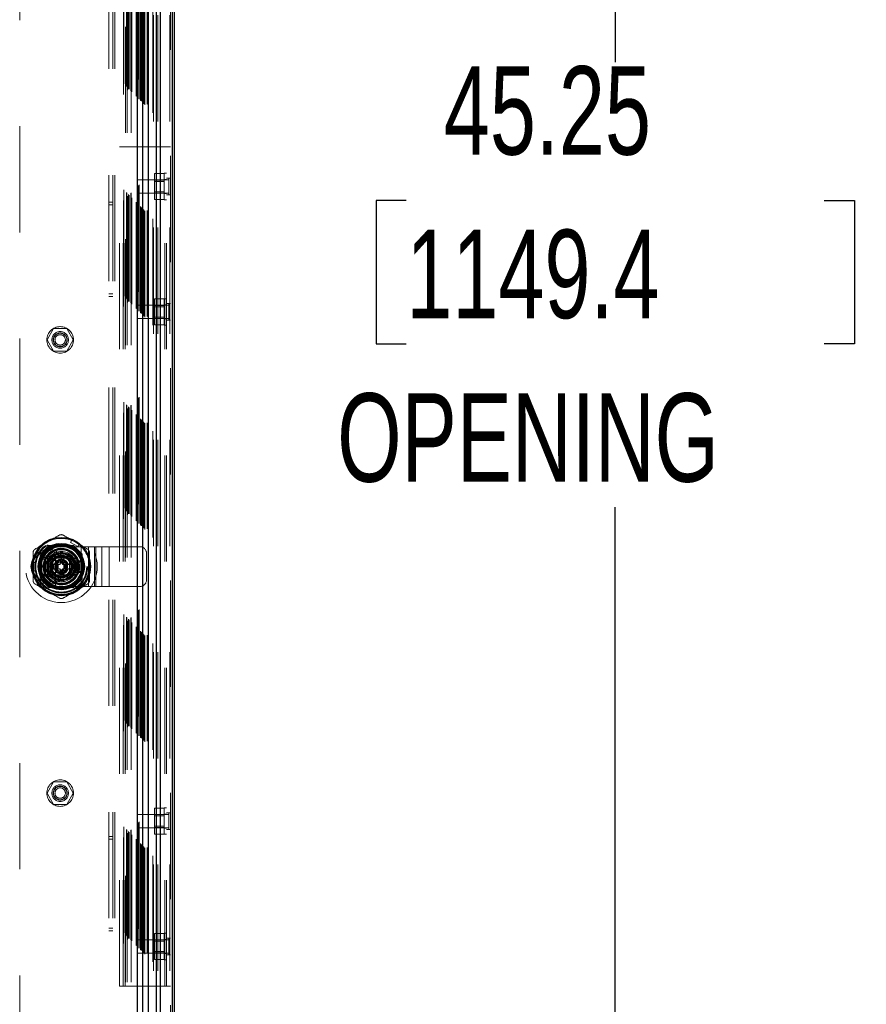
# Model space of a CAD drawing. Header units: inches. Extents: x 0.2 to 10.8, y 0.2 to 8.2.
# Tile 94 of 171: x 4.7 to 5.5, y 3.8 to 4.7. Entities that reach past the tile are written whole.
import ezdxf

# ---------------------------------------------------------------- set-up
doc = ezdxf.new("R2010")
doc.units = ezdxf.units.IN
doc.header["$MEASUREMENT"] = 0
doc.linetypes.add('HIDDEN', pattern=[0.075, 0.05, -0.025])
doc.layers.add('DIMENSIONS', color=140, linetype='Continuous')
doc.layers.add('SLD-0', color=179, linetype='Continuous')
doc.styles.add('SLDTEXTSTYLE0', font='TXT', dxfattribs={"width": 0.7})
doc.dimstyles.new('SLDDIMSTYLE0', dxfattribs={"dimtxt": 0.084961, "dimasz": 0.13, "dimexe": 0, "dimexo": 0.0625, "dimgap": 0.02124, "dimtad": 0, "dimtih": 1, "dimtoh": 1, "dimlfac": 20, "dimrnd": 1e-09, "dimzin": 12, "dimdsep": 46, "dimtxsty": 'SLDTEXTSTYLE0', "dimsah": 1, "dimcen": 0.09, "dimadec": 0, "dimazin": 3, "dimtfac": 1, "dimtofl": 0, "dimtmove": 0, "dimatfit": 3, "dimfxl": 0, "dimfrac": 2, "dimtolj": 1, "dimtzin": 12, "dimarcsym": 0})

# ---------------------------------------------------------------- blocks, each defined once
blk = doc.blocks.new('_D_22')
at = {"layer": 'DIMENSIONS'}
for p, q in [((6.00217, 5.35332), (5.10787, 5.35332)), ((5.23287, 5.35332), (5.23287, 4.69707)), ((5.03596, 4.56694), (5.00743, 4.56694)), ((5.00743, 4.56694), (5.00743, 4.43191)), ((5.42979, 4.56694), (5.45832, 4.56694)), ((5.45832, 4.56694), (5.45832, 4.43191)), ((5.00743, 4.43191), (5.03596, 4.43191)), ((5.45832, 4.43191), (5.42979, 4.43191)), ((5.23287, 3.09077), (5.23287, 4.27786)), ((6.00217, 3.09077), (5.10787, 3.09077))]:
    blk.add_line(p, q, dxfattribs=at)
for points in [[(5.23287, 5.35332), (5.21287, 5.22332), (5.25287, 5.22332)], [(5.23287, 3.09077), (5.25287, 3.22077), (5.21287, 3.22077)]]:
    blk.add_solid(points, dxfattribs=at)
at = {"layer": 'DIMENSIONS', "char_height": 0.083333, "attachment_point": 1, "style": 'SLDTEXTSTYLE0'}
for s, insert in [('45.25', (5.0713, 4.69338)), ('1149.4', (5.03596, 4.53933)), ('OPENING', (4.97083, 4.38528))]:
    blk.add_mtext(s, dxfattribs=dict(at, insert=insert))

msp = doc.modelspace()

# ---------------------------------------------------------------- linework, layer by layer
at = {"layer": 'SLD-0', "linetype": 'HIDDEN', "lineweight": 18}
for p, q in [((4.8131946, 3.0413208), (4.8131946, 5.4081103)), ((4.8137218, 5.4088184), (4.8137218, 3.0413208)), ((4.8004762, 3.0413208), (4.8004762, 5.4025708)), ((4.801749, 3.0413208), (4.801749, 5.4027261)), ((4.7971325, 3.0495095), (4.7971325, 5.3946388)), ((4.7976868, 3.0413208), (4.7976868, 5.3951866)), ((4.7824075, 5.3799388), (4.7824075, 3.0642095)), ((4.7826899, 3.0639521), (4.7826899, 5.3801961)), ((4.7833647, 5.3808643), (4.7833647, 3.0632806)), ((4.7840812, 3.0625608), (4.7840812, 5.3815875)), ((4.7841616, 5.3816692), (4.7841616, 3.0624793)), ((4.7841801, 3.0624424), (4.7841801, 5.3817059)), ((4.7855372, 3.0610987), (4.7855372, 5.3830411)), ((4.7857815, 3.0608605), (4.7857815, 5.3832878)), ((4.7858713, 3.0607707), (4.7858713, 5.3833776)), ((4.7863597, 3.0602823), (4.7863597, 5.383866)), ((4.7880665, 3.0585735), (4.7880665, 5.3855738)), ((4.7886095, 3.0580325), (4.7886095, 5.3861158)), ((4.7896309, 3.0569917), (4.7896309, 5.3871566)), ((4.7916507, 3.0574713), (4.7916507, 5.386677)), ((4.7923306, 3.0574071), (4.7923306, 5.3867412)), ((4.7731161, 5.370633), (4.7731161, 3.0735147)), ((4.7740897, 5.3715959), (4.7740897, 3.0725524)), ((4.7742625, 3.0723795), (4.7742625, 5.3717688)), ((4.7748201, 3.0718219), (4.7748201, 5.3723264)), ((4.7749647, 3.0716774), (4.7749647, 5.3724709)), ((4.7749647, 3.0716774), (4.7749647, 5.3724709)), ((4.7763111, 5.3738432), (4.7763111, 3.070307)), ((4.7763397, 3.0703024), (4.7763397, 5.3738459)), ((4.7765897, 3.0700524), (4.7765897, 5.3740959)), ((4.7765897, 5.3740959), (4.7765897, 3.0700524)), ((4.7768397, 3.0698024), (4.7768397, 5.3743459)), ((4.7773397, 3.0693024), (4.7773397, 5.3748459)), ((4.78147, 3.065172), (4.78147, 5.3789763)), ((4.7819084, 3.0647336), (4.7819084, 5.3794147)), ((4.7693366, 5.366842), (4.7693366, 3.0773067)), ((4.7697736, 3.0768684), (4.7697736, 5.3672799)), ((4.7722279, 3.0744141), (4.7722279, 5.3697342)), ((4.7726917, 3.0739503), (4.7726917, 5.370198)), ((4.7557718, 3.0907708), (4.7557718, 5.3533208)), ((4.7593718, 3.0907708), (4.7593718, 5.3533208)), ((4.7611718, 3.0907708), (4.7611718, 5.3533208)), ((4.7611718, 3.0907708), (4.7611718, 5.3533208)), ((4.7712762, 5.3305491), (4.7712762, 3.1135991)), ((4.7712762, 5.3305491), (4.7712762, 3.1135991)), ((4.7730762, 5.3305491), (4.7730762, 3.1135991)), ((4.7766762, 5.3305491), (4.7766762, 3.1135991)), ((4.6716762, 5.2367991), (4.6716762, 3.2073491)), ((4.7656218, 4.6174708), (4.7692218, 4.6174708)), ((4.7656218, 3.8266708), (4.7656218, 4.6174708)), ((4.7692218, 3.8266708), (4.7692218, 4.6174708)), ((4.7692218, 4.6174708), (4.7710218, 4.6174708)), ((4.7710218, 3.8266708), (4.7710218, 4.6174708)), ((4.7710218, 3.8266708), (4.7710218, 4.6174708)), ((4.7710218, 4.6174708), (4.8083218, 4.6174708)), ((4.8083218, 3.8266708), (4.8083218, 4.6174708)), ((4.8083218, 4.6174708), (4.8137218, 4.6174708)), ((4.8083218, 3.8266708), (4.8083218, 4.6174708)), ((4.8101218, 3.8266708), (4.8101218, 4.6174708)), ((4.8078718, 4.5922683), (4.7986218, 4.5922683)), ((4.7986218, 4.5922683), (4.7986218, 4.5861195)), ((4.8078718, 4.5674708), (4.8078718, 4.5924708)), ((4.8101218, 4.5924708), (4.8078718, 4.5924708)), ((4.7824718, 4.5862208), (4.7824718, 4.5737208)), ((4.8121593, 4.5862208), (4.7824718, 4.5862208)), ((4.8078718, 4.5861195), (4.7986218, 4.5861195)), ((4.7986218, 4.5861195), (4.7986218, 4.573822)), ((4.8078718, 4.5848683), (4.7986218, 4.5848683)), ((4.8101218, 4.5865958), (4.8078718, 4.5865958)), ((4.8137218, 4.5877833), (4.8101218, 4.5877833)), ((4.8121593, 4.5877833), (4.8121593, 4.5721583)), ((4.7824718, 4.5737208), (4.8121593, 4.5737208)), ((4.7986218, 4.5750733), (4.8078718, 4.5750733)), ((4.8078718, 4.573822), (4.7986218, 4.573822)), ((4.7986218, 4.573822), (4.7986218, 4.5676732)), ((4.8078718, 4.5733458), (4.8101218, 4.5733458)), ((4.7593718, 4.5652958), (4.7557718, 4.5652958)), ((4.8078718, 4.5676732), (4.7986218, 4.5676732)), ((4.8078718, 4.5674708), (4.8101218, 4.5674708)), ((4.8137218, 4.5721583), (4.8101218, 4.5721583)), ((4.7557718, 4.5627958), (4.7593718, 4.5627958)), ((4.7557718, 4.4790458), (4.7593718, 4.4790458)), ((4.7557718, 4.4765458), (4.7593718, 4.4765458)), ((4.8078718, 4.4741683), (4.7986218, 4.4741683)), ((4.7986218, 4.4741683), (4.7986218, 4.4680195)), ((4.8078718, 4.4493708), (4.8078718, 4.4743708)), ((4.8101218, 4.4743708), (4.8078718, 4.4743708)), ((4.7824718, 4.4681208), (4.7824718, 4.4556208)), ((4.8121593, 4.4681208), (4.7824718, 4.4681208)), ((4.8078718, 4.4680195), (4.7986218, 4.4680195)), ((4.7986218, 4.4680195), (4.7986218, 4.455722)), ((4.8078718, 4.4667683), (4.7986218, 4.4667683)), ((4.8101218, 4.4684958), (4.8078718, 4.4684958)), ((4.8137218, 4.4696833), (4.8101218, 4.4696833)), ((4.8121593, 4.4696833), (4.8121593, 4.4540583)), ((4.7824718, 4.4556208), (4.8121593, 4.4556208)), ((4.7986218, 4.4569733), (4.8078718, 4.4569733)), ((4.8078718, 4.455722), (4.7986218, 4.455722)), ((4.7986218, 4.455722), (4.7986218, 4.4495732)), ((4.8078718, 4.4552458), (4.8101218, 4.4552458)), ((4.8137218, 4.4540583), (4.8101218, 4.4540583)), ((4.7036774, 4.4461825), (4.6975286, 4.4355325)), ((4.7159749, 4.4461825), (4.7036774, 4.4461825)), ((4.7221237, 4.4355325), (4.7159749, 4.4461825)), ((4.8078718, 4.4495732), (4.7986218, 4.4495732)), ((4.8078718, 4.4493708), (4.8101218, 4.4493708)), ((4.6975286, 4.4355325), (4.7036774, 4.4248825)), ((4.7159749, 4.4248825), (4.7221237, 4.4355325)), ((4.7036774, 4.4248825), (4.7159749, 4.4248825)), ((4.6992513, 4.2418491), (4.6910262, 4.233624)), ((4.6993413, 4.2417592), (4.6911161, 4.233534)), ((4.722351, 4.2418491), (4.6992513, 4.2418491)), ((4.722441, 4.2417592), (4.6993413, 4.2417592)), ((4.7199119, 4.2416692), (4.7018703, 4.2416692)), ((4.7108901, 4.2407352), (4.7296401, 4.2407352)), ((4.7194897, 4.2447514), (4.720769, 4.2469671)), ((4.7194897, 4.2447514), (4.7263088, 4.2408144)), ((4.7275881, 4.2430301), (4.720769, 4.2469671)), ((4.7305762, 4.233624), (4.722351, 4.2418491)), ((4.7263088, 4.2408144), (4.7275881, 4.2430301)), ((4.7296401, 4.2032352), (4.7296401, 4.2407352)), ((4.7296401, 4.2407352), (4.743546, 4.2407352)), ((4.7296401, 4.2032352), (4.7296401, 4.2407352)), ((4.7365931, 4.2032352), (4.7365931, 4.2407352)), ((4.7420267, 4.2032352), (4.7420267, 4.2407352)), ((4.743546, 4.2032352), (4.743546, 4.2407352)), ((4.743546, 4.2407352), (4.7489797, 4.2407352)), ((4.7489797, 4.2032352), (4.7489797, 4.2407352)), ((4.7489797, 4.2407352), (4.7559326, 4.2407352)), ((4.7559326, 4.2032352), (4.7559326, 4.2407352)), ((4.7559326, 4.2407352), (4.7848901, 4.2407352)), ((4.7559326, 4.2032352), (4.7559326, 4.2407352)), ((4.6910262, 4.233624), (4.6910262, 4.2105243)), ((4.6911161, 4.233534), (4.6911161, 4.2104344)), ((4.6912061, 4.231005), (4.6912061, 4.2129634)), ((4.699526, 4.2219842), (4.7052085, 4.2318267)), ((4.7030151, 4.2298602), (4.7030151, 4.2141102)), ((4.7187651, 4.2298602), (4.7030151, 4.2298602)), ((4.7166311, 4.2298582), (4.7051512, 4.2298582)), ((4.7052085, 4.2318267), (4.7165737, 4.2318267)), ((4.7165737, 4.2318267), (4.7222563, 4.2219842)), ((4.7187651, 4.2141102), (4.7187651, 4.2298602)), ((4.7306661, 4.233534), (4.7305762, 4.233624)), ((4.7305762, 4.2105243), (4.7305762, 4.233624)), ((4.7305762, 4.2129634), (4.7305762, 4.231005)), ((4.7306661, 4.2104344), (4.7306661, 4.233534)), ((4.7911401, 4.2094852), (4.7911401, 4.2344852)), ((4.6843163, 4.2259212), (4.6868748, 4.2259212)), ((4.6843163, 4.2180472), (4.6843163, 4.2259212)), ((4.6868748, 4.2180472), (4.6868748, 4.2259212)), ((4.7052085, 4.2121417), (4.699526, 4.2219842)), ((4.7060683, 4.2239527), (4.7006625, 4.2239527)), ((4.7030171, 4.2277242), (4.7030171, 4.2162442)), ((4.7060683, 4.2239527), (4.7060683, 4.2200157)), ((4.706462, 4.2239527), (4.7060683, 4.2239527)), ((4.706462, 4.2239527), (4.706462, 4.2200157)), ((4.706635, 4.2239527), (4.706462, 4.2239527)), ((4.7072733, 4.2239527), (4.706635, 4.2239527)), ((4.706635, 4.2239527), (4.706635, 4.2200157)), ((4.7076909, 4.2239527), (4.7072733, 4.2239527)), ((4.7072733, 4.2239527), (4.7072733, 4.2200157)), ((4.7076909, 4.2239527), (4.7076909, 4.2200157)), ((4.70971, 4.2239527), (4.7076909, 4.2239527)), ((4.70971, 4.2278897), (4.7120722, 4.2278897)), ((4.70971, 4.2278897), (4.70971, 4.226807)), ((4.70971, 4.226807), (4.7120722, 4.226807)), ((4.70971, 4.226807), (4.70971, 4.2264133)), ((4.70971, 4.2264133), (4.7120722, 4.2264133)), ((4.70971, 4.2264133), (4.70971, 4.2262404)), ((4.70971, 4.2262404), (4.70971, 4.225602)), ((4.70971, 4.2262404), (4.7120722, 4.2262404)), ((4.70971, 4.225602), (4.70971, 4.2251845)), ((4.70971, 4.225602), (4.7120722, 4.225602)), ((4.70971, 4.2251845), (4.70971, 4.2239527)), ((4.70971, 4.2251845), (4.7120722, 4.2251845)), ((4.7120722, 4.2278897), (4.7120722, 4.226807)), ((4.7120722, 4.226807), (4.7120722, 4.2264133)), ((4.7120722, 4.2264133), (4.7120722, 4.2262404)), ((4.7120722, 4.2262404), (4.7120722, 4.225602)), ((4.7120722, 4.225602), (4.7120722, 4.2251845)), ((4.7120722, 4.2251845), (4.7120722, 4.2239527)), ((4.7140914, 4.2239527), (4.7120722, 4.2239527)), ((4.7140914, 4.2239527), (4.7140914, 4.2200157)), ((4.714509, 4.2239527), (4.7140914, 4.2239527)), ((4.7151473, 4.2239527), (4.714509, 4.2239527)), ((4.714509, 4.2239527), (4.714509, 4.2200157)), ((4.7151473, 4.2239527), (4.7151473, 4.2200157)), ((4.7153203, 4.2239527), (4.7151473, 4.2239527)), ((4.7153203, 4.2239527), (4.7153203, 4.2200157)), ((4.715714, 4.2239527), (4.7153203, 4.2239527)), ((4.715714, 4.2239527), (4.715714, 4.2200157)), ((4.7211198, 4.2239527), (4.715714, 4.2239527)), ((4.7222563, 4.2219842), (4.7165737, 4.2121417)), ((4.7187651, 4.2162442), (4.7187651, 4.2277242)), ((4.7272098, 4.227496), (4.7190456, 4.227496)), ((4.7211198, 4.2239527), (4.721066, 4.2240458)), ((4.7232651, 4.2164852), (4.7232651, 4.2274852)), ((4.7247651, 4.2259852), (4.7232651, 4.2274852)), ((4.7232651, 4.2274852), (4.7292651, 4.2274852)), ((4.7247651, 4.2179852), (4.7247651, 4.2259852)), ((4.7247651, 4.2259852), (4.7277651, 4.2259852)), ((4.7277651, 4.2259852), (4.7292651, 4.2274852)), ((4.7277651, 4.2259852), (4.7277651, 4.2179852)), ((4.7292651, 4.2274852), (4.7292651, 4.2164852)), ((4.6843163, 4.2180472), (4.6868748, 4.2180472)), ((4.7060683, 4.2200157), (4.7006625, 4.2200157)), ((4.7006625, 4.2200157), (4.7007162, 4.2199226)), ((4.7030151, 4.2141102), (4.7187651, 4.2141102)), ((4.7051512, 4.2141102), (4.7166311, 4.2141102)), ((4.7165737, 4.2121417), (4.7052085, 4.2121417)), ((4.7053793, 4.2138297), (4.7053793, 4.2056655)), ((4.706462, 4.2200157), (4.7060683, 4.2200157)), ((4.706635, 4.2200157), (4.706462, 4.2200157)), ((4.7072733, 4.2200157), (4.706635, 4.2200157)), ((4.7076909, 4.2200157), (4.7072733, 4.2200157)), ((4.70971, 4.2200157), (4.7076909, 4.2200157)), ((4.70971, 4.2200157), (4.70971, 4.2187839)), ((4.70971, 4.2187839), (4.7120722, 4.2187839)), ((4.70971, 4.2187839), (4.70971, 4.2183663)), ((4.70971, 4.2183663), (4.70971, 4.217728)), ((4.70971, 4.2183663), (4.7120722, 4.2183663)), ((4.70971, 4.217728), (4.7120722, 4.217728)), ((4.70971, 4.217728), (4.70971, 4.2175551)), ((4.70971, 4.2175551), (4.7120722, 4.2175551)), ((4.70971, 4.2175551), (4.70971, 4.2171614)), ((4.70971, 4.2171614), (4.7120722, 4.2171614)), ((4.70971, 4.2171614), (4.70971, 4.2160787)), ((4.70971, 4.2160787), (4.7120722, 4.2160787)), ((4.7120722, 4.2200157), (4.7120722, 4.2187839)), ((4.7140914, 4.2200157), (4.7120722, 4.2200157)), ((4.7120722, 4.2187839), (4.7120722, 4.2183663)), ((4.7120722, 4.2183663), (4.7120722, 4.217728)), ((4.7120722, 4.217728), (4.7120722, 4.2175551)), ((4.7120722, 4.2175551), (4.7120722, 4.2171614)), ((4.7120722, 4.2171614), (4.7120722, 4.2160787)), ((4.714509, 4.2200157), (4.7140914, 4.2200157)), ((4.7151473, 4.2200157), (4.714509, 4.2200157)), ((4.7153203, 4.2200157), (4.7151473, 4.2200157)), ((4.715714, 4.2200157), (4.7153203, 4.2200157)), ((4.7211198, 4.2200157), (4.715714, 4.2200157)), ((4.721066, 4.2199226), (4.7211198, 4.2200157)), ((4.7247651, 4.2179852), (4.7232651, 4.2164852)), ((4.7292651, 4.2164852), (4.7232651, 4.2164852)), ((4.7277651, 4.2179852), (4.7247651, 4.2179852)), ((4.7277651, 4.2179852), (4.7292651, 4.2164852)), ((4.6910262, 4.2105243), (4.6992513, 4.2022991)), ((4.6992513, 4.2022991), (4.6993413, 4.2022092)), ((4.6992513, 4.2022991), (4.722351, 4.2022991)), ((4.6993413, 4.2022092), (4.722441, 4.2022092)), ((4.7018703, 4.2022991), (4.7199119, 4.2022991)), ((4.7108901, 4.2032352), (4.7296401, 4.2032352)), ((4.7263088, 4.2031539), (4.7194897, 4.1992169)), ((4.722351, 4.2022991), (4.7305762, 4.2105243)), ((4.722441, 4.2022092), (4.7306661, 4.2104344)), ((4.7275881, 4.2009382), (4.7263088, 4.2031539)), ((4.7296401, 4.2032352), (4.743546, 4.2032352)), ((4.743546, 4.2032352), (4.7489797, 4.2032352)), ((4.7489797, 4.2032352), (4.7559326, 4.2032352)), ((4.7559326, 4.2032352), (4.7848901, 4.2032352)), ((4.720769, 4.1970012), (4.7194897, 4.1992169)), ((4.7275881, 4.2009382), (4.720769, 4.1970012)), ((4.7036774, 4.0192658), (4.6975286, 4.0086158)), ((4.7159749, 4.0192658), (4.7036774, 4.0192658)), ((4.7221237, 4.0086158), (4.7159749, 4.0192658)), ((4.6975286, 4.0086158), (4.7036774, 3.9979658)), ((4.7159749, 3.9979658), (4.7221237, 4.0086158)), ((4.7036774, 3.9979658), (4.7159749, 3.9979658)), ((4.7824718, 3.9885208), (4.7824718, 3.9760208)), ((4.8121593, 3.9885208), (4.7824718, 3.9885208)), ((4.8078718, 3.9945683), (4.7986218, 3.9945683)), ((4.7986218, 3.9945683), (4.7986218, 3.9884195)), ((4.8078718, 3.9884195), (4.7986218, 3.9884195)), ((4.7986218, 3.9884195), (4.7986218, 3.976122)), ((4.8078718, 3.9697708), (4.8078718, 3.9947708)), ((4.8101218, 3.9947708), (4.8078718, 3.9947708)), ((4.8101218, 3.9888958), (4.8078718, 3.9888958)), ((4.8137218, 3.9900833), (4.8101218, 3.9900833)), ((4.8121593, 3.9900833), (4.8121593, 3.9744583)), ((4.8078718, 3.9871683), (4.7986218, 3.9871683)), ((4.7824718, 3.9760208), (4.8121593, 3.9760208)), ((4.7986218, 3.9773733), (4.8078718, 3.9773733)), ((4.8078718, 3.976122), (4.7986218, 3.976122)), ((4.7986218, 3.976122), (4.7986218, 3.9699732)), ((4.8078718, 3.9699732), (4.7986218, 3.9699732)), ((4.8078718, 3.9756458), (4.8101218, 3.9756458)), ((4.8137218, 3.9744583), (4.8101218, 3.9744583)), ((4.7593718, 3.9675958), (4.7557718, 3.9675958)), ((4.7557718, 3.9650958), (4.7593718, 3.9650958)), ((4.8078718, 3.9697708), (4.8101218, 3.9697708)), ((4.7557718, 3.8813458), (4.7593718, 3.8813458)), ((4.7557718, 3.8788458), (4.7593718, 3.8788458)), ((4.7824718, 3.8704208), (4.7824718, 3.8579208)), ((4.8121593, 3.8704208), (4.7824718, 3.8704208)), ((4.8078718, 3.8764683), (4.7986218, 3.8764683)), ((4.7986218, 3.8764683), (4.7986218, 3.8703195)), ((4.8078718, 3.8703195), (4.7986218, 3.8703195)), ((4.7986218, 3.8703195), (4.7986218, 3.858022)), ((4.8078718, 3.8690683), (4.7986218, 3.8690683)), ((4.8078718, 3.8516708), (4.8078718, 3.8766708)), ((4.8101218, 3.8766708), (4.8078718, 3.8766708)), ((4.8101218, 3.8707958), (4.8078718, 3.8707958)), ((4.8137218, 3.8719833), (4.8101218, 3.8719833)), ((4.8121593, 3.8719833), (4.8121593, 3.8563583)), ((4.7986218, 3.8592733), (4.8078718, 3.8592733)), ((4.7824718, 3.8579208), (4.8121593, 3.8579208)), ((4.8078718, 3.858022), (4.7986218, 3.858022)), ((4.7986218, 3.858022), (4.7986218, 3.8518732)), ((4.8078718, 3.8518732), (4.7986218, 3.8518732)), ((4.8078718, 3.8575458), (4.8101218, 3.8575458)), ((4.8078718, 3.8516708), (4.8101218, 3.8516708)), ((4.8137218, 3.8563583), (4.8101218, 3.8563583)), ((4.7656218, 3.8266708), (4.7692218, 3.8266708)), ((4.7692218, 3.8266708), (4.7710218, 3.8266708)), ((4.7710218, 3.8266708), (4.8083218, 3.8266708)), ((4.8083218, 3.8266708), (4.8137218, 3.8266708))]:
    msp.add_line(p, q, dxfattribs=at)
at = {"layer": 'SLD-0', "linetype": 'Continuous', "lineweight": 25}
for p, q in [((4.8157401, 3.0413208), (4.8157401, 5.4081103)), ((4.8173218, 5.4088184), (4.8173218, 3.0413208)), ((4.8004762, 3.0413208), (4.8004762, 5.4025708)), ((4.8042946, 3.0413208), (4.8042946, 5.4027261)), ((4.7824075, 5.3799388), (4.7824075, 3.0642095)), ((4.7877254, 3.0624424), (4.7877254, 5.3817059)), ((4.7931762, 3.0569917), (4.7931762, 5.3871566)), ((4.6961273, 4.230197), (4.6961273, 4.2137714)), ((4.7256549, 4.230197), (4.7256549, 4.2137714))]:
    msp.add_line(p, q, dxfattribs=at)
at = {"layer": 'SLD-0', "linetype": 'HIDDEN', "lineweight": 18, "flags": 128}
for points in [[(4.7137625, 4.4473965), (4.7113329, 4.4479413), (4.7096287, 4.4480309)], [(4.721806, 4.4319642), (4.7219629, 4.432541), (4.7223262, 4.4355325)], [(4.7223262, 4.4355325), (4.7219629, 4.4385239), (4.7219443, 4.4385987)], [(4.7241785, 4.2449986), (4.7210609, 4.2465361), (4.7206223, 4.2467132)], [(4.7274414, 4.2427762), (4.7270688, 4.2430674), (4.7241785, 4.2449986)], [(4.6846096, 4.2259212), (4.6845437, 4.2254529), (4.6843163, 4.2219842)], [(4.6843163, 4.2219842), (4.6845437, 4.2185155), (4.6846096, 4.2180472)], [(4.7206223, 4.1972552), (4.7210609, 4.1974323), (4.7241785, 4.1989697)], [(4.7241785, 4.1989697), (4.7270688, 4.200901), (4.7274414, 4.2011922)], [(4.7137562, 4.0204819), (4.7113329, 4.0210247), (4.7096347, 4.0211144)], [(4.7218062, 4.0050481), (4.7219629, 4.0056244), (4.7223262, 4.0086158)], [(4.7223262, 4.0086158), (4.7219629, 4.0116073), (4.7219459, 4.0116754)]]:
    msp.add_lwpolyline(points, dxfattribs=at)
at = {"layer": 'SLD-0', "linetype": 'HIDDEN', "lineweight": 18}
for centre, radius in [((4.7098262, 4.4355336), 0.0125), ((4.7098262, 4.4355325), 0.0078125), ((4.7098262, 4.4355325), 0.006625), ((4.7098262, 4.4355325), 0.00625), ((4.7098262, 4.4355325), 0.0048975), ((4.7108911, 4.2219842), 0.03385), ((4.7108262, 4.2220741), 0.02625), ((4.7108911, 4.2219842), 0.0249197), ((4.7108911, 4.2219842), 0.0249016), ((4.7108911, 4.2219842), 0.0245361), ((4.7108911, 4.2219842), 0.0240157), ((4.7108911, 4.2219842), 0.021752), ((4.7108911, 4.2219842), 0.0216535), ((4.7108911, 4.2219842), 0.0202756), ((4.7108911, 4.2219842), 0.0200551), ((4.7108911, 4.2219842), 0.0191929), ((4.6985718, 4.2220208), 0.01625), ((4.6985718, 4.2220208), 0.01475), ((4.6985718, 4.2220208), 0.01475), ((4.6985718, 4.2220208), 0.009375), ((4.6985718, 4.2220208), 0.0083), ((4.7108911, 4.2219842), 0.0162402), ((4.7108911, 4.2219842), 0.0158465), ((4.7108911, 4.2219842), 0.0158465), ((4.7108911, 4.2219842), 0.015748), ((4.7108911, 4.2219842), 0.0142717), ((4.7108911, 4.2219842), 0.0125984), ((4.7108911, 4.2219842), 0.0120079), ((4.7108911, 4.2219842), 0.0103346), ((4.7108911, 4.2219842), 0.0098425), ((4.7108911, 4.2219842), 0.0097441), ((4.7108911, 4.2219842), 0.0089567), ((4.6985718, 4.2220208), 0.0053), ((4.7108911, 4.2219842), 0.0059055), ((4.7108911, 4.2219842), 0.0048396), ((4.7108911, 4.2219842), 0.0046978), ((4.7098262, 4.0086147), 0.0125), ((4.7098262, 4.0086158), 0.0078125), ((4.7098262, 4.0086158), 0.006625), ((4.7098262, 4.0086158), 0.00625), ((4.7098262, 4.0086158), 0.0048975)]:
    msp.add_circle(centre, radius, dxfattribs=at)
at = {"layer": 'SLD-0', "linetype": 'Continuous', "lineweight": 25}
for radius in [0.0275591, 0.0217689, 0.0214905, 0.0206693, 0.019685, 0.0192632, 0.0108268]:
    msp.add_circle((4.7108911, 4.2219842), radius, dxfattribs=at)
at = {"layer": 'SLD-0', "linetype": 'HIDDEN', "lineweight": 18}
for centre, radius, start, end in [((4.7108911, 4.2219842), 0.0265748, 68.5196243, 120), ((4.7108911, 4.2219842), 0.0265748, 120, 171.4803757), ((4.7108901, 4.2219852), 0.01875, 90, 270), ((4.7108911, 4.2219842), 0.0172244, 18.6629249, 251.3370751), ((4.7108911, 4.2219842), 0.0265748, 0, 51.4803757), ((4.7848901, 4.2344852), 0.00625, 0, 90), ((4.7108911, 4.2219842), 0.0130906, 7.3528467, 175.552299), ((4.7108911, 4.2219842), 0.0132874, 10.98225, 167.5591528), ((4.7108911, 4.2219842), 0.0103816, 108.5459072, 131.4540928), ((4.7108911, 4.2219842), 0.0103816, 48.5459072, 71.4540928), ((4.7108911, 4.2219842), 0.0103816, 168.5459072, 169.0697518), ((4.7108911, 4.2219842), 0.0068898, 16.6015496, 163.3984504), ((4.7108911, 4.2219842), 0.0064961, 17.6397014, 162.3602986), ((4.7108911, 4.2219842), 0.0172244, 251.3370751, 18.6629249), ((4.7108911, 4.2219842), 0.002748, 115.4548319, 134.2475009), ((4.7108911, 4.2219842), 0.0130906, 270, 354.2412475), ((4.7108911, 4.2219842), 0.002748, 45.7524991, 64.5451681), ((4.7108911, 4.2219842), 0.0103816, 10.9302482, 11.4540928), ((4.7108911, 4.2219842), 0.0265748, 308.5196243, 0), ((4.7108911, 4.2219842), 0.0265748, 188.5196243, 240), ((4.7108911, 4.2219842), 0.0132874, 191.9005369, 270), ((4.7108911, 4.2219842), 0.0130906, 189.0369276, 270), ((4.7108911, 4.2219842), 0.0103816, 190.9302482, 191.4540928), ((4.7108911, 4.2219842), 0.0103816, 228.5459072, 251.4540928), ((4.7108911, 4.2219842), 0.0068898, 196.6015496, 343.3984504), ((4.7108911, 4.2219842), 0.0064961, 197.6397014, 342.3602986), ((4.7108911, 4.2219842), 0.002748, 225.7524991, 244.5451681), ((4.7108911, 4.2219842), 0.0132874, 270, 349.2593124), ((4.7108911, 4.2219842), 0.002748, 295.4548319, 314.2475009), ((4.7108911, 4.2219842), 0.0103816, 288.5459072, 311.4540928), ((4.7108911, 4.2219842), 0.0103816, 348.5459072, 349.0697518), ((4.7848901, 4.2094852), 0.00625, 270, 0), ((4.7108911, 4.2219842), 0.0265748, 240, 291.4803757)]:
    msp.add_arc(centre, radius, start, end, dxfattribs=at)
at = {"layer": 'SLD-0', "linetype": 'Continuous', "lineweight": 25}
for radius, start, end in [(0.0168944, 150.9137041, 209.0862959), (0.0167323, 40.1191669, 139.8808331), (0.0168944, 330.9137041, 29.0862959), (0.0167323, 220.1191669, 319.8808331)]:
    msp.add_arc((4.7108911, 4.2219842), radius, start, end, dxfattribs=at)
at = {"layer": 'SLD-0', "linetype": 'HIDDEN', "lineweight": 18}
for points, knots in [([(4.7733086, 5.3708161), (4.7733099, 5.3677325), (4.7733136, 5.3593693), (4.7733134, 5.3452934), (4.7733124, 5.3286602), (4.7733119, 5.3118091), (4.7733124, 5.2854733), (4.7733122, 5.2495612), (4.7733124, 5.1647896), (4.7733122, 4.9981509), (4.7733123, 4.6734006), (4.7733123, 4.1779047), (4.773312, 3.7231975), (4.7733125, 3.3855464), (4.7733117, 3.2624762), (4.7733126, 3.1852449), (4.7733115, 3.1535555), (4.773313, 3.1274657), (4.7733136, 3.1074268), (4.773311, 3.0943921), (4.7733056, 3.0832104), (4.7732987, 3.0764146), (4.7732956, 3.0733456)], [0, 0, 0, 0, 0.00402649, 0.01092064, 0.01838004, 0.02574586, 0.03292455, 0.05276885, 0.07263934, 0.14361797, 0.2703629, 0.49669311, 0.79062846, 0.86411229, 0.93759253, 0.9513315, 0.96495964, 0.97897209, 0.98539915, 0.99112608, 0.99599262, 1, 1, 1, 1]), ([(4.7089226, 4.2515336), (4.7092214, 4.2517061), (4.7095369, 4.2518368), (4.7102006, 4.2520152), (4.7105468, 4.2520609), (4.7112321, 4.2520612), (4.7115803, 4.2520154), (4.7122415, 4.251838), (4.7125608, 4.2517061), (4.7128596, 4.2515336)], [0, 0, 0, 0, 0.25, 0.25, 0.5, 0.5, 0.75, 0.75, 1, 1, 1, 1]), ([(4.6843163, 4.2350541), (4.6843163, 4.2353992), (4.6843609, 4.2357377), (4.6845382, 4.2364017), (4.6846717, 4.2367244), (4.6850142, 4.237318), (4.685228, 4.2375966), (4.6857121, 4.2380806), (4.685986, 4.2382911), (4.6862848, 4.2384637)], [0, 0, 0, 0, 0.25, 0.25, 0.5, 0.5, 0.75, 0.75, 1, 1, 1, 1]), ([(4.7354974, 4.2384637), (4.7357963, 4.2382911), (4.7360671, 4.2380833), (4.7365535, 4.2375978), (4.7367662, 4.2373208), (4.7371091, 4.2367274), (4.7372435, 4.2364029), (4.7374205, 4.2357417), (4.7374659, 4.2353992), (4.7374659, 4.2350541)], [0, 0, 0, 0, 0.25, 0.25, 0.5, 0.5, 0.75, 0.75, 1, 1, 1, 1]), ([(4.7292756, 4.227496), (4.7292756, 4.227496), (4.729219, 4.227496), (4.7290048, 4.227496), (4.7288468, 4.227496), (4.7284619, 4.227496), (4.728232, 4.227496), (4.7277408, 4.227496), (4.7274761, 4.227496), (4.7272098, 4.227496)], [0, 0, 0, 0, 0.25, 0.25, 0.5, 0.5, 0.75, 0.75, 1, 1, 1, 1]), ([(4.6862848, 4.2055047), (4.685986, 4.2056772), (4.6857151, 4.2058851), (4.6852288, 4.2063706), (4.6850161, 4.2066476), (4.6846731, 4.207241), (4.6845388, 4.2075655), (4.6843617, 4.2082267), (4.6843163, 4.2085692), (4.6843163, 4.2089142)], [0, 0, 0, 0, 0.25, 0.25, 0.5, 0.5, 0.75, 0.75, 1, 1, 1, 1]), ([(4.7053793, 4.2056655), (4.7053793, 4.205399), (4.7053793, 4.2051381), (4.7053793, 4.2046429), (4.7053793, 4.2044155), (4.7053793, 4.2038352), (4.7053793, 4.2035997), (4.7053793, 4.2035997)], [0, 0, 0, 0, 0.25, 0.25, 0.5, 0.5, 1, 1, 1, 1]), ([(4.7374659, 4.2089142), (4.7374659, 4.2085692), (4.7374213, 4.2082307), (4.7372441, 4.2075667), (4.7371105, 4.207244), (4.7367681, 4.2066503), (4.7365543, 4.2063717), (4.7360701, 4.2058878), (4.7357963, 4.2056772), (4.7354974, 4.2055047)], [0, 0, 0, 0, 0.25, 0.25, 0.5, 0.5, 0.75, 0.75, 1, 1, 1, 1]), ([(4.7128596, 4.1924348), (4.7125608, 4.1922622), (4.7122453, 4.1921316), (4.7115817, 4.1919531), (4.7112354, 4.1919074), (4.7105501, 4.1919072), (4.7102019, 4.191953), (4.7095407, 4.1921303), (4.7092215, 4.1922622), (4.7089226, 4.1924348)], [0, 0, 0, 0, 0.25, 0.25, 0.5, 0.5, 0.75, 0.75, 1, 1, 1, 1])]:
    msp.add_open_spline(points, degree=3, knots=knots, dxfattribs=at)
for points in [[(4.6976037, 4.2449986), (4.7013913, 4.2471854), (4.7051627, 4.2493628), (4.7089226, 4.2515336)], [(4.720769, 4.2469671), (4.7181237, 4.2484944), (4.7154882, 4.250016), (4.7128596, 4.2515336)], [(4.6862848, 4.2384637), (4.6900447, 4.2406345), (4.6938161, 4.2428119), (4.6976037, 4.2449986)], [(4.7354974, 4.2384637), (4.7328689, 4.2399813), (4.7302333, 4.2415029), (4.7275881, 4.2430301)], [(4.6843163, 4.2259212), (4.6843163, 4.2289756), (4.6843163, 4.232019), (4.6843163, 4.2350541)], [(4.7374659, 4.2350541), (4.7374659, 4.2307126), (4.7374659, 4.2263578), (4.7374659, 4.2219842)], [(4.7374659, 4.2219842), (4.7374659, 4.2176106), (4.7374659, 4.2132558), (4.7374659, 4.2089142)], [(4.6843163, 4.2089142), (4.6843163, 4.2119494), (4.6843163, 4.2149927), (4.6843163, 4.2180472)], [(4.6976037, 4.1989697), (4.6938161, 4.2011565), (4.6900447, 4.2033339), (4.6862848, 4.2055047)], [(4.7354974, 4.2055047), (4.7328689, 4.2039871), (4.7302333, 4.2024655), (4.7275881, 4.2009382)], [(4.7089226, 4.1924348), (4.7051627, 4.1946055), (4.7013913, 4.1967829), (4.6976037, 4.1989697)], [(4.720769, 4.1970012), (4.7181237, 4.195474), (4.7154882, 4.1939523), (4.7128596, 4.1924348)]]:
    msp.add_open_spline(points, degree=3, dxfattribs=at)
at = {"layer": 'SLD-0', "linetype": 'Continuous', "lineweight": 25}
for points, knots in [([(4.6980039, 4.2326561), (4.6979184, 4.2325528), (4.6977811, 4.2324131), (4.6974625, 4.2320722), (4.6972822, 4.2318709), (4.6969312, 4.2314379), (4.6967569, 4.2312027), (4.6964274, 4.2307121), (4.6962726, 4.2304582), (4.6961273, 4.230197)], [0, 0, 0, 0, 0.25, 0.25, 0.5, 0.5, 0.75, 0.75, 1, 1, 1, 1]), ([(4.6980958, 4.2112022), (4.6980958, 4.2112022), (4.6980958, 4.211234), (4.6980958, 4.2113562), (4.6980958, 4.2114482), (4.6980958, 4.2116832), (4.6980958, 4.211825), (4.6980958, 4.2121516), (4.6980958, 4.2123374), (4.6980958, 4.2129327), (4.6980958, 4.2133899), (4.6980958, 4.2143672), (4.6980958, 4.2148796), (4.6980958, 4.2159374), (4.6980958, 4.2164861), (4.6980958, 4.2175824), (4.6980958, 4.2181325), (4.6980958, 4.219787), (4.6980958, 4.2208951), (4.6980958, 4.2231173), (4.6980958, 4.2242365), (4.6980958, 4.2264541), (4.6980958, 4.2275621), (4.6980958, 4.2291337), (4.6980958, 4.229647), (4.6980958, 4.2306147), (4.6980958, 4.231064), (4.6980958, 4.231853), (4.6980958, 4.2321765), (4.6980958, 4.2325247), (4.6980958, 4.2326147), (4.6980958, 4.2327348), (4.6980958, 4.2327661), (4.6980958, 4.2327661)], [0, 0, 0, 0, 0.03125, 0.03125, 0.0625, 0.0625, 0.09375, 0.09375, 0.125, 0.125, 0.1875, 0.1875, 0.25, 0.25, 0.3125, 0.3125, 0.375, 0.375, 0.5, 0.5, 0.625, 0.625, 0.75, 0.75, 0.8125, 0.8125, 0.875, 0.875, 0.9375, 0.9375, 0.96875, 0.96875, 1, 1, 1, 1]), ([(4.7236864, 4.2327661), (4.7236864, 4.2327661), (4.7236864, 4.2327344), (4.7236864, 4.2326122), (4.7236864, 4.2325201), (4.7236864, 4.2322852), (4.7236864, 4.2321434), (4.7236864, 4.2318168), (4.7236864, 4.2316309), (4.7236864, 4.2310356), (4.7236864, 4.2305784), (4.7236864, 4.2296012), (4.7236864, 4.2290888), (4.7236864, 4.228031), (4.7236864, 4.2274823), (4.7236864, 4.226386), (4.7236864, 4.2258358), (4.7236864, 4.2241813), (4.7236864, 4.2230733), (4.7236864, 4.2208511), (4.7236864, 4.2197319), (4.7236864, 4.2175143), (4.7236864, 4.2164063), (4.7236864, 4.2148347), (4.7236864, 4.2143214), (4.7236864, 4.2133537), (4.7236864, 4.2129044), (4.7236864, 4.2121154), (4.7236864, 4.2117919), (4.7236864, 4.2114437), (4.7236864, 4.2113537), (4.7236864, 4.2112336), (4.7236864, 4.2112022), (4.7236864, 4.2112022)], [0, 0, 0, 0, 0.03125, 0.03125, 0.0625, 0.0625, 0.09375, 0.09375, 0.125, 0.125, 0.1875, 0.1875, 0.25, 0.25, 0.3125, 0.3125, 0.375, 0.375, 0.5, 0.5, 0.625, 0.625, 0.75, 0.75, 0.8125, 0.8125, 0.875, 0.875, 0.9375, 0.9375, 0.96875, 0.96875, 1, 1, 1, 1]), ([(4.7256549, 4.230197), (4.7255097, 4.2304579), (4.7253556, 4.2307108), (4.7250289, 4.2311976), (4.7248537, 4.2314344), (4.7245009, 4.23187), (4.7243209, 4.232071), (4.7240028, 4.2324114), (4.7238639, 4.2325527), (4.7237783, 4.2326561)], [0, 0, 0, 0, 0.25, 0.25, 0.5, 0.5, 0.75, 0.75, 1, 1, 1, 1]), ([(4.6980039, 4.2113123), (4.6979184, 4.2114156), (4.6977811, 4.2115552), (4.6974625, 4.2118962), (4.6972822, 4.2120974), (4.6969312, 4.2125305), (4.6967569, 4.2127656), (4.6964274, 4.2132563), (4.6962726, 4.2135102), (4.6961273, 4.2137714)], [0, 0, 0, 0, 0.25, 0.25, 0.5, 0.5, 0.75, 0.75, 1, 1, 1, 1]), ([(4.7256549, 4.2137714), (4.7255097, 4.2135104), (4.7253556, 4.2132576), (4.7250289, 4.2127708), (4.7248537, 4.2125339), (4.7245009, 4.2120984), (4.7243209, 4.2118974), (4.7240028, 4.2115569), (4.7238639, 4.2114156), (4.7237783, 4.2113123)], [0, 0, 0, 0, 0.25, 0.25, 0.5, 0.5, 0.75, 0.75, 1, 1, 1, 1])]:
    msp.add_open_spline(points, degree=3, knots=knots, dxfattribs=at)

# ---------------------------------------------------------------- dimensions: what is measured, and where the dimension line sits
at = {"layer": 'DIMENSIONS'}
dim = msp.add_linear_dim(base=(5.232872, 5.3533208), p1=(6.0521742, 3.0907708), p2=(6.0521742, 5.3533208), angle=90, text='<>\\POPENING', dimstyle='SLDDIMSTYLE0', dxfattribs=at)
dim.commit()
dim.dimension.update_dxf_attribs({"geometry": '_D_22', "text_midpoint": (5.232872, 4.4874646), "dimtype": 160})

doc.saveas('drawing.dxf')
